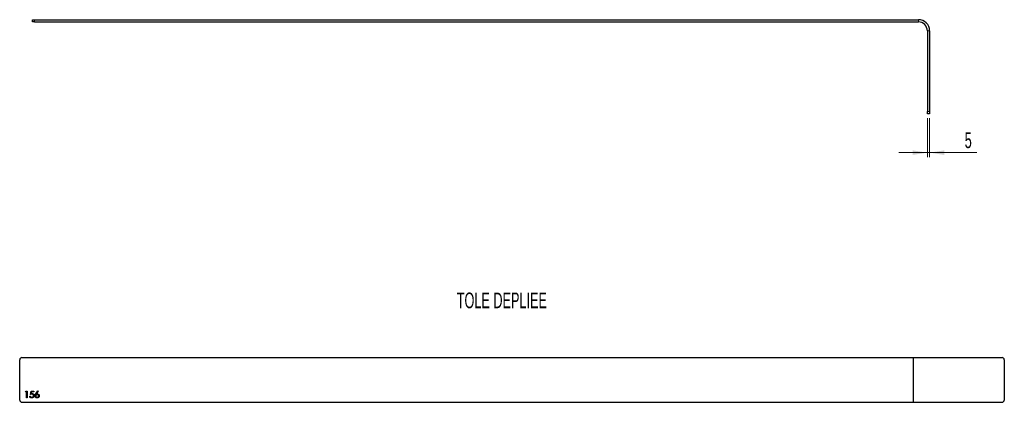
# Model space of a CAD drawing. Header units: millimetres. Extents: x 949 to 3149, y 1310 to 2164.
import ezdxf

# ---------------------------------------------------------------- set-up
doc = ezdxf.new("R2010")
doc.units = ezdxf.units.MM
doc.header["$LTSCALE"] = 10
doc.linetypes.add('CENTERX2', pattern=[20.32, 12.7, -2.54, 2.54, -2.54])
doc.styles.add('SLDTEXTSTYLE1', font='TXT', dxfattribs={"width": 0.605})
doc.dimstyles.new('SLDDIMSTYLE0', dxfattribs={"dimtxt": 35, "dimasz": 33.02, "dimexe": 0, "dimexo": 0.0625, "dimgap": 8.75, "dimtad": 1, "dimrnd": 1e-09, "dimzin": 12, "dimdsep": 46, "dimtxsty": 'SLDTEXTSTYLE1', "dimsah": 1, "dimcen": 0.09, "dimadec": 0, "dimazin": 3, "dimtfac": 1, "dimtmove": 0, "dimatfit": 0, "dimfxl": 1, "dimfrac": 2, "dimtolj": 1, "dimtzin": 12, "dimarcsym": 0})

# ---------------------------------------------------------------- blocks, each defined once
blk = doc.blocks.new('_D')
at = {"color": 7, "linetype": 'Continuous', "lineweight": 0, "transparency": 16777216}
for p, q in [((2977.3, 1944.4), (2977.3, 1857.5)), ((2982.3, 1944.4), (2982.3, 1857.5)), ((2977.3, 1867.5), (2913.8, 1867.5)), ((2977.3, 1867.5), (2982.3, 1867.5)), ((2982.3, 1867.5), (3087.6, 1867.5))]:
    blk.add_line(p, q, dxfattribs=at)
at = {"color": 7, "linetype": 'Continuous', "lineweight": 18, "transparency": 16777216}
for points in [[(2977.3, 1867.5), (2944.3, 1872.6), (2944.3, 1862.4)], [(2982.3, 1867.5), (3015.3, 1862.4), (3015.3, 1872.6)]]:
    blk.add_solid(points, dxfattribs=at)
at = {"color": 7, "linetype": 'Continuous', "lineweight": 18, "transparency": 16777216, "insert": (3060.8, 1912.6), "char_height": 35, "attachment_point": 1, "style": 'SLDTEXTSTYLE1'}
blk.add_mtext('5', dxfattribs=at)

msp = doc.modelspace()

# ---------------------------------------------------------------- linework, layer by layer
at = {"color": 7, "linetype": 'Continuous', "lineweight": 25}
for p, q in [((977.314, 2159.419), (977.314, 2164.419)), ((977.314, 2164.419), (982.314, 2164.419)), ((982.314, 2159.419), (977.314, 2159.419)), ((982.314, 2164.419), (2957.314, 2164.419)), ((982.314, 2159.419), (2957.314, 2159.419)), ((2977.314, 2139.419), (2977.314, 1959.419)), ((2982.314, 2139.419), (2982.314, 1959.419)), ((2977.314, 1954.419), (2977.314, 1959.419)), ((2982.314, 1959.419), (2982.314, 1954.419)), ((2982.314, 1954.419), (2977.314, 1954.419)), ((953.926, 1409.865), (3144.269, 1409.865)), ((948.926, 1314.865), (948.926, 1404.865)), ((3149.269, 1404.865), (3149.269, 1314.865)), ((953.926, 1309.865), (3144.269, 1309.865))]:
    msp.add_line(p, q, dxfattribs=at)
at = {"color": 8, "linetype": 'Continuous', "lineweight": 18}
for p, q in [((982.314, 2164.419), (982.314, 2159.419)), ((2957.314, 2159.419), (2957.314, 2164.419)), ((2977.314, 2139.419), (2982.314, 2139.419)), ((2977.314, 1959.419), (2982.314, 1959.419))]:
    msp.add_line(p, q, dxfattribs=at)
at = {"color": 7, "linetype": 'CENTERX2'}
msp.add_line((2946.598, 1309.865), (2946.598, 1409.865), dxfattribs=at)
at = {"color": 1, "linetype": 'Continuous', "lineweight": 25}
for p, q in [((961.811, 1333.326), (962.691, 1334.865)), ((964.118, 1333.326), (961.811, 1333.326)), ((962.691, 1334.865), (965.465, 1334.865)), ((964.118, 1319.865), (964.118, 1333.326)), ((965.465, 1334.865), (965.465, 1319.865)), ((971.234, 1323.711), (972.58, 1323.711)), ((972.772, 1327.365), (974.311, 1334.865)), ((974.311, 1334.865), (980.465, 1334.865)), ((975.362, 1333.326), (974.554, 1329.381)), ((980.465, 1333.326), (975.362, 1333.326)), ((980.465, 1334.865), (980.465, 1333.326)), ((985.026, 1328.405), (989.503, 1335.25)), ((990.54, 1334.435), (986.576, 1328.375)), ((989.503, 1335.25), (990.54, 1334.435)), ((965.465, 1319.865), (964.118, 1319.865))]:
    msp.add_line(p, q, dxfattribs=at)
at = {"color": 7, "linetype": 'Continuous', "lineweight": 25}
for centre, radius, start, end in [((2957.314, 2139.419), 25, 0, 90), ((2957.314, 2139.419), 20, 0, 90), ((953.926, 1404.865), 5, 90, 180), ((3144.269, 1404.865), 5, 0, 90), ((953.926, 1314.865), 5, 180, 270), ((3144.269, 1314.865), 5, 270, 0)]:
    msp.add_arc(centre, radius, start, end, dxfattribs=at)
at = {"color": 1, "linetype": 'Continuous', "lineweight": 25}
for points, knots in [([(975.81, 1319.48), (975.661, 1319.483), (975.367, 1319.489), (974.936, 1319.55), (974.522, 1319.638), (974.126, 1319.768), (973.75, 1319.938), (973.389, 1320.139), (973.049, 1320.381), (972.728, 1320.657), (972.433, 1320.963), (972.162, 1321.288), (971.928, 1321.639), (971.724, 1322.011), (971.55, 1322.405), (971.414, 1322.821), (971.304, 1323.258), (971.257, 1323.558), (971.234, 1323.711)], [0, 0, 0, 0, 0.0654348, 0.12873524, 0.19027586, 0.25077675, 0.3108801, 0.37080538, 0.43155876, 0.49347991, 0.55585341, 0.61726248, 0.67860095, 0.74065723, 0.80294423, 0.86677477, 0.93233305, 1, 1, 1, 1]), ([(972.58, 1323.711), (972.613, 1323.568), (972.677, 1323.293), (972.817, 1322.907), (972.986, 1322.562), (973.196, 1322.259), (973.434, 1321.989), (973.71, 1321.749), (974.02, 1321.535), (974.364, 1321.355), (974.728, 1321.204), (975.107, 1321.096), (975.495, 1321.031), (975.757, 1321.023), (975.888, 1321.019)], [0, 0, 0, 0, 0.09469753, 0.18201391, 0.26440565, 0.34204497, 0.41897326, 0.49638619, 0.57725499, 0.66140562, 0.74663683, 0.83134675, 0.91519641, 1, 1, 1, 1]), ([(976.078, 1328.134), (975.96, 1328.132), (975.72, 1328.127), (975.351, 1328.088), (974.965, 1328.029), (974.56, 1327.943), (974.138, 1327.835), (973.697, 1327.701), (973.239, 1327.546), (972.93, 1327.426), (972.772, 1327.365)], [0, 0, 0, 0, 0.10307983, 0.21102042, 0.32596321, 0.44649983, 0.57463442, 0.7088999, 0.85118603, 1, 1, 1, 1]), ([(974.554, 1329.381), (974.713, 1329.425), (975.021, 1329.51), (975.475, 1329.604), (975.906, 1329.661), (976.186, 1329.669), (976.321, 1329.673)], [0, 0, 0, 0, 0.27506837, 0.53290146, 0.77397346, 1, 1, 1, 1]), ([(981.042, 1324.766), (981.039, 1324.644), (981.033, 1324.401), (981.004, 1324.04), (980.949, 1323.687), (980.875, 1323.343), (980.777, 1323.006), (980.661, 1322.676), (980.522, 1322.354), (980.363, 1322.041), (980.183, 1321.744), (979.991, 1321.458), (979.781, 1321.193), (979.558, 1320.943), (979.316, 1320.717), (979.063, 1320.504), (978.793, 1320.313), (978.509, 1320.137), (978.213, 1319.98), (977.901, 1319.85), (977.581, 1319.735), (977.248, 1319.641), (976.905, 1319.569), (976.549, 1319.52), (976.183, 1319.484), (975.935, 1319.481), (975.81, 1319.48)], [0, 0, 0, 0, 0.04401173, 0.08742867, 0.13011028, 0.17254293, 0.21419481, 0.2562752, 0.298269, 0.34035556, 0.3824035, 0.42340579, 0.46423174, 0.50405668, 0.54384243, 0.58326712, 0.62308553, 0.66291048, 0.70323016, 0.74361428, 0.78455469, 0.82576098, 0.86776561, 0.91075073, 0.95491726, 1, 1, 1, 1]), ([(975.888, 1321.019), (976.017, 1321.022), (976.269, 1321.029), (976.642, 1321.082), (977, 1321.166), (977.345, 1321.283), (977.675, 1321.438), (977.99, 1321.628), (978.293, 1321.849), (978.578, 1322.102), (978.839, 1322.38), (979.069, 1322.678), (979.261, 1322.996), (979.423, 1323.328), (979.546, 1323.678), (979.633, 1324.044), (979.685, 1324.428), (979.692, 1324.689), (979.695, 1324.823)], [0, 0, 0, 0, 0.0642043, 0.1264188, 0.18767154, 0.24804082, 0.30833728, 0.36969036, 0.43172503, 0.49597038, 0.55977853, 0.622313, 0.68392536, 0.74510428, 0.80674923, 0.86909272, 0.93329311, 1, 1, 1, 1]), ([(979.695, 1324.823), (979.693, 1324.943), (979.689, 1325.178), (979.636, 1325.521), (979.565, 1325.849), (979.454, 1326.158), (979.318, 1326.452), (979.141, 1326.722), (978.946, 1326.984), (978.712, 1327.219), (978.458, 1327.437), (978.178, 1327.622), (977.878, 1327.78), (977.557, 1327.909), (977.217, 1328.012), (976.855, 1328.083), (976.473, 1328.125), (976.212, 1328.131), (976.078, 1328.134)], [0, 0, 0, 0, 0.06536381, 0.12747478, 0.18833573, 0.24720279, 0.30562796, 0.36360529, 0.42260303, 0.48264083, 0.54326528, 0.60409459, 0.6649531, 0.72720696, 0.79142796, 0.85802844, 0.92702294, 1, 1, 1, 1]), ([(976.321, 1329.673), (976.489, 1329.669), (976.818, 1329.662), (977.299, 1329.592), (977.761, 1329.49), (978.196, 1329.334), (978.613, 1329.142), (979.004, 1328.903), (979.372, 1328.621), (979.717, 1328.302), (980.028, 1327.946), (980.299, 1327.563), (980.531, 1327.157), (980.715, 1326.725), (980.865, 1326.27), (980.964, 1325.789), (981.03, 1325.285), (981.038, 1324.941), (981.042, 1324.766)], [0, 0, 0, 0, 0.06579106, 0.12936166, 0.19075642, 0.25125766, 0.31077655, 0.37065359, 0.43103564, 0.49286418, 0.55507119, 0.61633965, 0.67697646, 0.73832578, 0.80081236, 0.86481167, 0.93106268, 1, 1, 1, 1]), ([(983.349, 1324.048), (983.355, 1324.202), (983.366, 1324.517), (983.432, 1324.996), (983.553, 1325.484), (983.685, 1325.897), (983.815, 1326.24), (983.936, 1326.51), (984.071, 1326.796), (984.23, 1327.091), (984.398, 1327.405), (984.594, 1327.725), (984.799, 1328.064), (984.949, 1328.289), (985.026, 1328.405)], [0, 0, 0, 0, 0.09780598, 0.19961225, 0.30529603, 0.41581736, 0.47424057, 0.53728691, 0.60338584, 0.67431116, 0.74953047, 0.82860831, 0.91204274, 1, 1, 1, 1]), ([(987.892, 1319.48), (987.691, 1319.487), (987.291, 1319.5), (986.703, 1319.616), (986.137, 1319.802), (985.6, 1320.064), (985.102, 1320.39), (984.653, 1320.779), (984.264, 1321.232), (983.94, 1321.741), (983.674, 1322.284), (983.489, 1322.855), (983.368, 1323.445), (983.355, 1323.846), (983.349, 1324.048)], [0, 0, 0, 0, 0.0843391, 0.167061, 0.24957904, 0.33294001, 0.41611873, 0.49776045, 0.58062643, 0.66485834, 0.74953271, 0.83244843, 0.9156609, 1, 1, 1, 1]), ([(987.847, 1326.98), (987.733, 1326.977), (987.509, 1326.97), (987.181, 1326.932), (986.87, 1326.863), (986.577, 1326.766), (986.297, 1326.646), (986.036, 1326.495), (985.791, 1326.317), (985.567, 1326.112), (985.362, 1325.892), (985.186, 1325.654), (985.034, 1325.406), (984.91, 1325.146), (984.814, 1324.874), (984.744, 1324.591), (984.705, 1324.296), (984.699, 1324.096), (984.695, 1323.994)], [0, 0, 0, 0, 0.07059629, 0.13850935, 0.20380185, 0.26699418, 0.32905893, 0.3911391, 0.45313598, 0.51576859, 0.57794425, 0.63894533, 0.69836352, 0.75730634, 0.81640156, 0.87627216, 0.93681979, 1, 1, 1, 1]), ([(984.695, 1323.994), (984.698, 1323.892), (984.704, 1323.693), (984.75, 1323.399), (984.825, 1323.118), (984.932, 1322.848), (985.068, 1322.59), (985.23, 1322.341), (985.428, 1322.106), (985.652, 1321.886), (985.895, 1321.684), (986.152, 1321.504), (986.424, 1321.354), (986.707, 1321.229), (987.005, 1321.137), (987.313, 1321.067), (987.635, 1321.029), (987.853, 1321.022), (987.965, 1321.019)], [0, 0, 0, 0, 0.06184602, 0.12187517, 0.18077207, 0.2392611, 0.29862294, 0.35867078, 0.42076729, 0.48520497, 0.55035559, 0.61363646, 0.67660329, 0.73932311, 0.80218589, 0.86673087, 0.93204491, 1, 1, 1, 1]), ([(986.576, 1328.375), (986.84, 1328.417), (987.355, 1328.499), (987.876, 1328.512), (988.13, 1328.519)], [0, 0, 0, 0, 0.512659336, 1, 1, 1, 1]), ([(991.234, 1323.994), (991.231, 1324.096), (991.227, 1324.297), (991.174, 1324.591), (991.103, 1324.876), (990.988, 1325.146), (990.851, 1325.408), (990.676, 1325.655), (990.476, 1325.893), (990.244, 1326.114), (989.991, 1326.316), (989.723, 1326.494), (989.443, 1326.646), (989.148, 1326.766), (988.842, 1326.862), (988.522, 1326.932), (988.189, 1326.97), (987.963, 1326.977), (987.847, 1326.98)], [0, 0, 0, 0, 0.06114487, 0.1200075, 0.1782456, 0.23650832, 0.29490318, 0.35469635, 0.41671732, 0.48065934, 0.54583412, 0.60976772, 0.67298804, 0.73581017, 0.79981663, 0.86475997, 0.93107978, 1, 1, 1, 1]), ([(992.58, 1324.075), (992.572, 1323.865), (992.557, 1323.452), (992.445, 1322.849), (992.252, 1322.279), (991.991, 1321.741), (991.658, 1321.247), (991.259, 1320.801), (990.795, 1320.413), (990.277, 1320.08), (989.715, 1319.816), (989.127, 1319.62), (988.516, 1319.503), (988.101, 1319.488), (987.892, 1319.48)], [0, 0, 0, 0, 0.08599259, 0.1691133, 0.25053578, 0.3318961, 0.41355951, 0.49411161, 0.57629376, 0.66070292, 0.74611998, 0.8300101, 0.91441727, 1, 1, 1, 1]), ([(987.965, 1321.019), (988.076, 1321.022), (988.294, 1321.029), (988.616, 1321.067), (988.924, 1321.137), (989.222, 1321.229), (989.506, 1321.354), (989.777, 1321.505), (990.037, 1321.683), (990.28, 1321.886), (990.505, 1322.105), (990.698, 1322.343), (990.866, 1322.588), (990.997, 1322.849), (991.104, 1323.118), (991.179, 1323.399), (991.226, 1323.692), (991.231, 1323.892), (991.234, 1323.994)], [0, 0, 0, 0, 0.06794347, 0.13324633, 0.19778027, 0.2606323, 0.32334139, 0.38629744, 0.45007078, 0.51521025, 0.57963691, 0.64133312, 0.70170915, 0.76077983, 0.81925886, 0.87814568, 0.93816456, 1, 1, 1, 1]), ([(988.13, 1328.519), (988.282, 1328.515), (988.582, 1328.507), (989.023, 1328.445), (989.446, 1328.347), (989.851, 1328.204), (990.238, 1328.022), (990.609, 1327.804), (990.959, 1327.538), (991.29, 1327.241), (991.591, 1326.912), (991.857, 1326.563), (992.082, 1326.194), (992.261, 1325.805), (992.405, 1325.399), (992.507, 1324.974), (992.568, 1324.53), (992.576, 1324.228), (992.58, 1324.075)], [0, 0, 0, 0, 0.06523186, 0.12840698, 0.19007016, 0.25094745, 0.3115509, 0.37286887, 0.43503075, 0.49907984, 0.56310023, 0.62552028, 0.6866912, 0.7476831, 0.80856038, 0.87074, 0.93433988, 1, 1, 1, 1])]:
    msp.add_open_spline(points, degree=3, knots=knots, dxfattribs=at)

# ---------------------------------------------------------------- texts
at = {"color": 7, "linetype": 'Continuous', "lineweight": 0, "insert": (1925.685, 1555.023), "char_height": 35, "attachment_point": 1, "style": 'SLDTEXTSTYLE1'}
msp.add_mtext('TOLE DEPLIEE', dxfattribs=at)

# ---------------------------------------------------------------- dimensions: what is measured, and where the dimension line sits
at = {"color": 7, "linetype": 'Continuous', "lineweight": 18}
dim = msp.add_linear_dim(base=(2982.314, 1867.479), p1=(2977.314, 1954.419), p2=(2982.314, 1954.419), dimstyle='SLDDIMSTYLE0', dxfattribs=at)
dim.commit()
dim.dimension.update_dxf_attribs({"geometry": '_D', "text_midpoint": (3074.216, 1867.479), "dimtype": 160})

doc.saveas('drawing.dxf')
